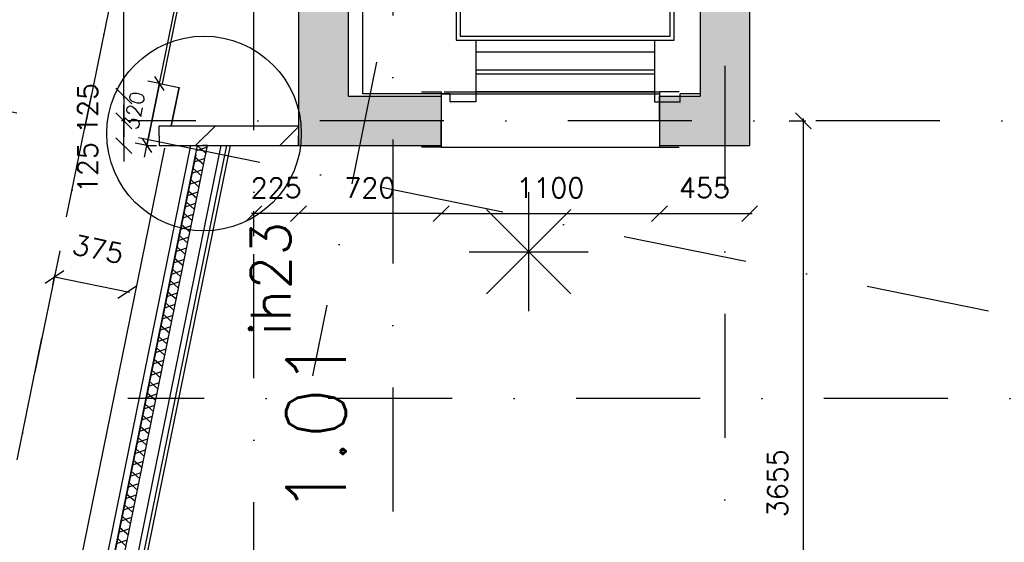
# Model space of a CAD drawing. Extents: x -171140 to 151546, y -8083 to 162438.
# Tile 70 of 96: x 35146 to 40111, y 74222 to 76856. Entities that reach past the tile are written whole.
import ezdxf
from ezdxf.enums import TextEntityAlignment as Align

# ---------------------------------------------------------------- set-up
doc = ezdxf.new("R2010")
doc.units = 0
doc.header["$LTSCALE"] = 50
doc.header["$MEASUREMENT"] = 0
doc.header["$PDMODE"] = 3
doc.header["$PDSIZE"] = 0.001
for name, pattern in [('DASHDOT', [25, 12.5, -6.25, 0, -6.25]), ('HIDDEN2', [0.1875, 0.125, -0.0625]), ('STRAM_0WT$0$DASHDOT', [25, 12.5, -6.25, 0, -6.25])]:
    doc.linetypes.add(name, pattern=pattern)
doc.layers.get('0').update_dxf_attribs({"linetype": 'CONTINUOUS'})
doc.layers.get('DEFPOINTS').update_dxf_attribs({"linetype": 'CONTINUOUS'})
for name, color, linetype in [('00', 7, 'CONTINUOUS'), ('_BRANDCOMPART', 6, 'DASHDOT'), ('_DETAILNUMMERS', 4, 'CONTINUOUS'), ('_DETAILNUMMERSTEKST', 4, 'CONTINUOUS'), ('A--A21--_F-23-', 9, 'CONTINUOUS'), ('A--A21--_F12--', 7, 'CONTINUOUS'), ('A--A21--_F123-', 9, 'CONTINUOUS'), ('A--A22--_F123-', 9, 'CONTINUOUS'), ('A--L21--', 3, 'CONTINUOUS'), ('A--L21--_F-2--', 7, 'CONTINUOUS'), ('A--L21--_F12--', 7, 'CONTINUOUS'), ('A--L21A1_BUITENWAND', 1, 'CONTINUOUS'), ('A--L21A2_BUITENWAND', 2, 'CONTINUOUS'), ('A--L22--_F-2--', 7, 'CONTINUOUS'), ('A--L24AC1_TRAPPEN', 1, 'HIDDEN2'), ('A--L66--', 7, 'CONTINUOUS'), ('A--L66--_F-2--', 7, 'CONTINUOUS'), ('A--L66--_F123-', 7, 'CONTINUOUS'), ('A--L90--', 7, 'CONTINUOUS'), ('A--M$1A-_F123-', 1, 'CONTINUOUS'), ('A--M1$A-_F123-', 1, 'CONTINUOUS'), ('A--T$1A-_F123-_R', 4, 'CONTINUOUS'), ('STRAM_0WT$0$A--L$7A-_STRAM', 1, 'STRAM_0WT$0$DASHDOT'), ('STRAM_0WT$0$A--L$7AC3-_STR', 3, 'STRAM_0WT$0$DASHDOT'), ('X--LR---_CP', 7, 'CONTINUOUS')]:
    doc.layers.add(name, color=color, linetype=linetype)
doc.styles.add('ALFA-0_25', font='ROMANS')
doc.styles.add('HIEMSTRA', font='romans.shx')
doc.dimstyles.new('BEILEN', dxfattribs={"dimscale": 40, "dimtxt": 2.5, "dimasz": 2, "dimexe": 0.3, "dimexo": 0.3, "dimgap": 2, "dimtad": 1, "dimdec": 0, "dimzin": 0, "dimtxsty": 'HIEMSTRA', "dimblk1": 'OBLIQUE', "dimblk2": 'OBLIQUE', "dimsah": 1, "dimcen": -0.09, "dimdle": 0.3, "dimse1": 1, "dimclrd": 2, "dimclre": 2, "dimclrt": 3, "dimazin": 3, "dimtfac": 1, "dimtdec": 4, "dimtofl": 0, "dimtmove": 0, "dimatfit": 3, "dimtvp": 625, "dimtolj": 1, "dimtzin": 0})
doc.dimstyles.get("Standard").update_dxf_attribs({"dimscale": 40, "dimtxt": 2.5, "dimasz": 2, "dimexe": 0.3, "dimexo": 0.3, "dimgap": 2, "dimtad": 0, "dimdec": 0, "dimzin": 0, "dimtxsty": 'HIEMSTRA', "dimblk1": 'OBLIQUE', "dimblk2": 'OBLIQUE', "dimsah": 1, "dimcen": -0.09, "dimdle": 0.3, "dimse1": 1, "dimclrd": 2, "dimclre": 2, "dimclrt": 3, "dimazin": 3, "dimtfac": 1, "dimtdec": 4, "dimtix": 1, "dimtmove": 0, "dimatfit": 3, "dimtvp": 625, "dimtolj": 1, "dimtzin": 0})
doc.dimstyles.new('STANDARD$0', dxfattribs={"dimscale": 50, "dimtxt": 2.5, "dimasz": 2, "dimexe": 2, "dimexo": 0, "dimgap": 2, "dimtad": 1, "dimdec": 0, "dimzin": 0, "dimtxsty": 'ALFA-0_25', "dimblk1": 'OBLIQUE', "dimblk2": 'OBLIQUE', "dimsah": 1, "dimcen": -3, "dimdle": 2, "dimclrd": 1, "dimclre": 1, "dimclrt": 2, "dimazin": 3, "dimtfac": 0.666667, "dimtofl": 0, "dimtmove": 0, "dimatfit": 3, "dimtvp": 0.833333, "dimtolj": 1, "dimtzin": 0})
pattern_1 = [(45, (0, 0), (-212.132, 212.132), [])]

# ---------------------------------------------------------------- blocks, each defined once
blk = doc.blocks.new('*U1185')
at = {"layer": 'A--A22--_F123-', "linetype": 'CONTINUOUS'}
h = blk.add_hatch(dxfattribs=at)
h.set_pattern_fill('ALFALINE', color=256, scale=300, style=0)
h.set_pattern_definition([(45, (-35849.07, -76271.1), (-212.132, 212.132), [])])
h.paths.add_polyline_path([(0, 0), (0, 50), (703.2, 50), (703.2, 0), (703.2, -50), (0, -50)])
at = {"layer": 'A--L22--_F-2--', "color": 3, "linetype": 'CONTINUOUS'}
for points in [[(0, 0), (0, 50), (703.2, 50), (703.2, 0)], [(0, 0), (0, -50), (703.2, -50), (703.2, 0)]]:
    blk.add_lwpolyline(points, dxfattribs=at)
blk = doc.blocks.new('Q060224-')
at = {"layer": 'A--L66--_F-2--', "color": 1, "linetype": 'CONTINUOUS'}
for p, q in [((1370, 1450), (1370, 1290)), ((1470, 1370), (1230, 1370)), ((230, 320), (230, 10)), ((1130, 320), (1130, 10)), ((230, 260), (1130, 260)), ((230, 170), (1130, 170)), ((230, 150), (1130, 150)), ((100, 10), (100, 50)), ((230, 60), (1130, 60)), ((1260, 10), (1260, 50)), ((230, 10), (100, 10)), ((1130, 10), (1260, 10))]:
    blk.add_line(p, q, dxfattribs=at)
at = {"layer": 'A--L66--_F-2--', "color": 2, "linetype": 'CONTINUOUS'}
for points in [[(1180, 320), (130, 320), (130, 2420), (1230, 2420), (1230, 320), (1180, 320)], [(1180, 340), (150, 340), (150, 2400), (1210, 2400), (1210, 340), (1180, 340)]]:
    blk.add_lwpolyline(points, dxfattribs=at)
at = {"layer": 'A--L66--_F-2--', "color": 1, "linetype": 'CONTINUOUS'}
blk.add_circle((1370, 1370), 50, dxfattribs=at)
at = {"layer": 'A--L66--_F123-', "color": 1, "linetype": 'CONTINUOUS'}
blk.add_lwpolyline([(1260, 50), (1700, 50), (1700, 2540), (0, 2540), (0, 50), (100, 50)], dxfattribs=at)
at = {"layer": 'X--LR---_CP'}
for p in [(0, 0), (100, 0), (1260, 0)]:
    blk.add_point(p, dxfattribs=at)
blk = doc.blocks.new('*U1112')
at = {"layer": 'A--A21--_F123-', "linetype": 'CONTINUOUS'}
blk.add_hatch(color=256, dxfattribs=at).paths.add_polyline_path([(0, 0), (-125, 125), (-125, -2875.8), (0, -2750.8), (125, -2625.8), (125, -125)])
at = {"layer": 'A--A21--_F12--', "color": 8}
for points in [[(0, 0), (-125, 125), (0, -2750.8), (-125, -2875.8)], [(0, -2750.8), (125, -2625.8), (0, 0), (125, -125)]]:
    blk.add_solid(points, dxfattribs=at)
at = {"layer": 'A--L21--_F12--', "color": 3, "linetype": 'CONTINUOUS'}
for points in [[(-125, 125), (-125, 125), (-125, -2875.8), (-125, -2875.8)], [(125, -125), (125, -125), (125, -2625.8), (125, -2625.8)]]:
    blk.add_lwpolyline(points, dxfattribs=at)
blk = doc.blocks.new('*U1110')
at = {"layer": 'A--A21--_F123-', "linetype": 'CONTINUOUS'}
blk.add_hatch(color=256, dxfattribs=at).paths.add_polyline_path([(0, 0), (125, 125), (125, -2875.8), (0, -2750.8), (-125, -2625.8), (-125, -125)])
at = {"layer": 'A--A21--_F12--', "color": 8}
for points in [[(0, 0), (125, 125), (0, -2750.8), (125, -2875.8)], [(0, -2750.8), (-125, -2625.8), (0, 0), (-125, -125)]]:
    blk.add_solid(points, dxfattribs=at)
at = {"layer": 'A--L21--_F12--', "color": 3, "linetype": 'CONTINUOUS'}
for points in [[(125, 125), (125, 125), (125, -2875.8), (125, -2875.8)], [(-125, -125), (-125, -125), (-125, -2625.8), (-125, -2625.8)]]:
    blk.add_lwpolyline(points, dxfattribs=at)
blk = doc.blocks.new('*U1109')
at = {"layer": 'A--A21--_F123-', "linetype": 'CONTINUOUS'}
blk.add_hatch(color=256, dxfattribs=at).paths.add_polyline_path([(0, 0), (0, 125), (205, 125), (330, 0), (455, -125), (0, -125)])
at = {"layer": 'A--A21--_F12--', "color": 8}
for points in [[(0, 0), (0, 125), (330, 0), (205, 125)], [(330, 0), (455, -125), (0, 0), (0, -125)]]:
    blk.add_solid(points, dxfattribs=at)
at = {"layer": 'A--L21--_F12--', "color": 3, "linetype": 'CONTINUOUS'}
for points in [[(0, 0), (0, 125), (205, 125), (205, 125)], [(0, 0), (0, -125), (455, -125), (455, -125)]]:
    blk.add_lwpolyline(points, dxfattribs=at)
blk = doc.blocks.new('*U1108')
at = {"layer": 'A--A21--_F123-', "linetype": 'CONTINUOUS'}
blk.add_hatch(color=256, dxfattribs=at).paths.add_polyline_path([(0, 0), (-125, -125), (595, -125), (595, 0), (595, 125), (125, 125)])
at = {"layer": 'A--A21--_F12--', "color": 8}
for points in [[(595, 0), (595, 125), (0, 0), (125, 125)], [(0, 0), (-125, -125), (595, 0), (595, -125)]]:
    blk.add_solid(points, dxfattribs=at)
at = {"layer": 'A--L21--_F12--', "color": 3, "linetype": 'CONTINUOUS'}
for points in [[(125, 125), (125, 125), (595, 125), (595, 0)], [(-125, -125), (-125, -125), (595, -125), (595, 0)]]:
    blk.add_lwpolyline(points, dxfattribs=at)
blk = doc.blocks.new('STRAM_0WT')
at = {"layer": 'STRAM_0WT$0$A--L$7A-_STRAM'}
for p, q in [((-35527.847, 66718.097), (-57057.909, -38976.081)), ((-34180.516, 66443.644), (-38993.943, 42813.838)), ((-39289.938, 9050), (-39289.938, 63702.184)), ((-36914.938, 63128.251), (-36914.938, 23800)), ((-33134.934, 42640.886), (-54707.823, 47035.316)), ((-20830.441, 44099.557), (-39925.329, 44099.56)), ((-20789.004, 42699.999), (-39925.329, 42700.003))]:
    blk.add_line(p, q, dxfattribs=at)
at = {"layer": 'STRAM_0WT$0$A--L$7AC3-_STR'}
blk.add_line((-38589.938, 89008.057), (-38589.938, -5393.534), dxfattribs=at)
blk = doc.blocks.new('_OBLIQUE')
at = {"color": 0, "linetype": 'BYBLOCK'}
blk.add_line((-0.5, -0.5), (0.5, 0.5), dxfattribs=at)
blk = doc.blocks.new('*D159')
at = {"color": 2, "linetype": 'BYBLOCK'}
for p, q in [((35591.3, 78971.9), (35683, 78971.9)), ((35671, 76459.1), (35671, 78983.9))]:
    blk.add_line(p, q, dxfattribs=at)
at = {"layer": 'DEFPOINTS', "color": 0, "linetype": 'BYBLOCK'}
for p in [(35579.3, 78971.9), (35671, 78971.9), (35579.3, 76471.1)]:
    blk.add_point(p, dxfattribs=at)
at = {"color": 2, "linetype": 'BYBLOCK', "xscale": 80, "yscale": 80, "zscale": 80}
for p, rotation in [((35671, 78971.9), 90), ((35671, 76471.1), 270)]:
    blk.add_blockref('_OBLIQUE', p, dxfattribs=dict(at, rotation=rotation))
at = {"color": 3, "linetype": 'BYBLOCK', "insert": (35541, 77721.5), "char_height": 100, "attachment_point": 5, "rotation": 90, "style": 'HIEMSTRA'}
blk.add_mtext('\\A1;2500', dxfattribs=at)
blk = doc.blocks.new('*D162')
at = {"color": 2, "linetype": 'BYBLOCK'}
for p, q in [((35671, 76471.1), (35671, 76551.1)), ((35671, 76471.1), (35671, 76346.1)), ((35672.2, 76346.1), (35659, 76346.1)), ((35671, 76346.1), (35671, 76266.1))]:
    blk.add_line(p, q, dxfattribs=at)
at = {"layer": 'DEFPOINTS', "color": 0, "linetype": 'BYBLOCK'}
for p in [(35684.2, 76471.1), (35671, 76346.1), (35684.2, 76346.1)]:
    blk.add_point(p, dxfattribs=at)
at = {"color": 2, "linetype": 'BYBLOCK', "xscale": 80, "yscale": 80, "zscale": 80}
for p, rotation in [((35671, 76471.1), 270), ((35671, 76346.1), 90)]:
    blk.add_blockref('_OBLIQUE', p, dxfattribs=dict(at, rotation=rotation))
at = {"color": 3, "linetype": 'BYBLOCK', "insert": (35489, 76408.6), "char_height": 100, "attachment_point": 5, "rotation": 90, "style": 'HIEMSTRA'}
blk.add_mtext('\\A1;125', dxfattribs=at)
blk = doc.blocks.new('*D163')
at = {"color": 2, "linetype": 'BYBLOCK'}
for p, q in [((35671, 76346.1), (35671, 76426.1)), ((35672.2, 76346.1), (35659, 76346.1)), ((35671, 76221.1), (35671, 76346.1)), ((35671, 76221.1), (35671, 76141.1))]:
    blk.add_line(p, q, dxfattribs=at)
at = {"layer": 'DEFPOINTS', "color": 0, "linetype": 'BYBLOCK'}
for p in [(35671, 76346.1), (35684.2, 76346.1), (35684.2, 76221.1)]:
    blk.add_point(p, dxfattribs=at)
at = {"color": 2, "linetype": 'BYBLOCK', "xscale": 80, "yscale": 80, "zscale": 80}
for p, rotation in [((35671, 76346.1), 270), ((35671, 76221.1), 90)]:
    blk.add_blockref('_OBLIQUE', p, dxfattribs=dict(at, rotation=rotation))
at = {"color": 3, "linetype": 'BYBLOCK', "insert": (35489, 76110.4), "char_height": 100, "attachment_point": 5, "rotation": 90, "style": 'HIEMSTRA'}
blk.add_mtext('\\A1;125', dxfattribs=at)
blk = doc.blocks.new('*D182')
at = {"color": 2, "linetype": 'BYBLOCK'}
for p, q in [((39026.1, 76346.4), (39109.8, 76346.4)), ((39097.8, 72679.9), (39097.8, 76358.4))]:
    blk.add_line(p, q, dxfattribs=at)
at = {"layer": 'DEFPOINTS', "color": 0, "linetype": 'BYBLOCK'}
for p in [(39014.1, 76346.4), (39097.8, 76346.4), (38702, 72691.9)]:
    blk.add_point(p, dxfattribs=at)
at = {"color": 2, "linetype": 'BYBLOCK', "xscale": 80, "yscale": 80, "zscale": 80}
for p, rotation in [((39097.8, 76346.4), 90), ((39097.8, 72691.9), 270)]:
    blk.add_blockref('_OBLIQUE', p, dxfattribs=dict(at, rotation=rotation))
at = {"color": 3, "linetype": 'BYBLOCK', "insert": (38967.8, 74519.2), "char_height": 100, "attachment_point": 5, "rotation": 90, "style": 'HIEMSTRA'}
blk.add_mtext('\\A1;3655', dxfattribs=at)
blk = doc.blocks.new('*D184')
at = {"color": 2, "linetype": 'BYBLOCK'}
for p, q in [((35313, 75518.4), (35323.5, 75569.8)), ((35700.3, 75480.8), (35321.1, 75558))]:
    blk.add_line(p, q, dxfattribs=at)
at = {"layer": 'DEFPOINTS', "color": 0, "linetype": 'BYBLOCK'}
for p in [(35321.1, 75558), (35310.6, 75506.6), (35678.1, 75431.7)]:
    blk.add_point(p, dxfattribs=at)
at = {"color": 2, "linetype": 'BYBLOCK', "xscale": 80, "yscale": 80, "zscale": 80}
for p, rotation in [((35321.1, 75558), 168.4862903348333), ((35688.5, 75483.2), 348.4862903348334)]:
    blk.add_blockref('_OBLIQUE', p, dxfattribs=dict(at, rotation=rotation))
at = {"color": 3, "linetype": 'BYBLOCK', "insert": (35541.2, 75698.9), "char_height": 100, "attachment_point": 5, "rotation": 348.4863, "style": 'HIEMSTRA'}
blk.add_mtext('\\A1;375', dxfattribs=at)
blk = doc.blocks.new('*D341')
at = {"layer": 'A--M$1A-_F123-', "color": 2, "linetype": 'CONTINUOUS'}
for p, q in [((23981.9, 29671.5), (23903.5, 29687.4)), ((23978.7, 29655.8), (23984.3, 29683.2)), ((24079.9, 29651.5), (23981.9, 29671.5)), ((24079.9, 29651.5), (24158.2, 29635.5))]:
    blk.add_line(p, q, dxfattribs=at)
at = {"layer": 'DEFPOINTS', "color": 0, "linetype": 'CONTINUOUS'}
for p in [(23976.3, 29644), (23981.9, 29671.5), (24074.3, 29624)]:
    blk.add_point(p, dxfattribs=at)
at = {"layer": 'A--M$1A-_F123-', "color": 2, "linetype": 'CONTINUOUS', "xscale": 80, "yscale": 80, "zscale": 80}
for p, rotation in [((23981.9, 29671.5), 348.4862903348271), ((24079.9, 29651.5), 168.4862903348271)]:
    blk.add_blockref('_OBLIQUE', p, dxfattribs=dict(at, rotation=rotation))
at = {"layer": 'A--M$1A-_F123-', "color": 3, "linetype": 'CONTINUOUS', "insert": (36506, 90903.8), "char_height": 100, "attachment_point": 5, "rotation": 348.4863, "style": 'HIEMSTRA'}
blk.add_mtext('\\A1;100', dxfattribs=at)
blk = doc.blocks.new('*D363')
at = {"layer": 'A--M$1A-_F123-', "color": 2, "linetype": 'CONTINUOUS'}
for p, q in [((37260, 75878.2), (38384, 75878.2)), ((38372, 75866.2), (38372, 75866.2))]:
    blk.add_line(p, q, dxfattribs=at)
at = {"layer": 'DEFPOINTS', "color": 0, "linetype": 'CONTINUOUS'}
for p in [(37272, 75878.2), (38372, 75878.2), (38372, 75878.2)]:
    blk.add_point(p, dxfattribs=at)
at = {"layer": 'A--M$1A-_F123-', "color": 2, "linetype": 'CONTINUOUS', "xscale": 80, "yscale": 80, "zscale": 80, "rotation": 180}
blk.add_blockref('_OBLIQUE', (37272, 75878.2), dxfattribs=at)
at = {"layer": 'A--M$1A-_F123-', "color": 2, "linetype": 'CONTINUOUS', "xscale": 80, "yscale": 80, "zscale": 80}
blk.add_blockref('_OBLIQUE', (38372, 75878.2), dxfattribs=at)
at = {"layer": 'A--M$1A-_F123-', "color": 3, "linetype": 'CONTINUOUS', "insert": (37822, 76008.2), "char_height": 100, "attachment_point": 5, "style": 'HIEMSTRA'}
blk.add_mtext('\\A1;1100', dxfattribs=at)
blk = doc.blocks.new('*D364')
at = {"layer": 'A--M$1A-_F123-', "color": 2, "linetype": 'CONTINUOUS'}
blk.add_line((38360, 75878.2), (38839, 75878.2), dxfattribs=at)
at = {"layer": 'DEFPOINTS', "color": 0, "linetype": 'CONTINUOUS'}
for p in [(38372, 75878.2), (38827, 75878.2), (38827, 75878.2)]:
    blk.add_point(p, dxfattribs=at)
at = {"layer": 'A--M$1A-_F123-', "color": 2, "linetype": 'CONTINUOUS', "xscale": 80, "yscale": 80, "zscale": 80, "rotation": 180}
blk.add_blockref('_OBLIQUE', (38372, 75878.2), dxfattribs=at)
at = {"layer": 'A--M$1A-_F123-', "color": 2, "linetype": 'CONTINUOUS', "xscale": 80, "yscale": 80, "zscale": 80}
blk.add_blockref('_OBLIQUE', (38827, 75878.2), dxfattribs=at)
at = {"layer": 'A--M$1A-_F123-', "color": 3, "linetype": 'CONTINUOUS', "insert": (38599.5, 76008.2), "char_height": 100, "attachment_point": 5, "style": 'HIEMSTRA'}
blk.add_mtext('\\A1;455', dxfattribs=at)
blk = doc.blocks.new('*D365')
at = {"layer": 'A--M$1A-_F123-', "color": 2, "linetype": 'CONTINUOUS'}
blk.add_line((37284, 75878.2), (36540, 75878.2), dxfattribs=at)
at = {"layer": 'DEFPOINTS', "color": 0, "linetype": 'CONTINUOUS'}
for p in [(36552, 75878.2), (36552, 75878.2), (37272, 75878.2)]:
    blk.add_point(p, dxfattribs=at)
at = {"layer": 'A--M$1A-_F123-', "color": 2, "linetype": 'CONTINUOUS', "xscale": 80, "yscale": 80, "zscale": 80, "rotation": 180}
blk.add_blockref('_OBLIQUE', (36552, 75878.2), dxfattribs=at)
at = {"layer": 'A--M$1A-_F123-', "color": 2, "linetype": 'CONTINUOUS', "xscale": 80, "yscale": 80, "zscale": 80}
blk.add_blockref('_OBLIQUE', (37272, 75878.2), dxfattribs=at)
at = {"layer": 'A--M$1A-_F123-', "color": 3, "linetype": 'CONTINUOUS', "insert": (36912, 76008.2), "char_height": 100, "attachment_point": 5, "style": 'HIEMSTRA'}
blk.add_mtext('\\A1;720', dxfattribs=at)
blk = doc.blocks.new('*D370')
at = {"layer": 'A--M$1A-_F123-', "color": 2, "linetype": 'CONTINUOUS'}
for p, q in [((36564, 75878.2), (36315, 75878.2)), ((36327, 75765.2), (36327, 75890.2))]:
    blk.add_line(p, q, dxfattribs=at)
at = {"layer": 'DEFPOINTS', "color": 0, "linetype": 'CONTINUOUS'}
for p in [(36327, 75878.2), (36327, 75753.2), (36552, 75753.2)]:
    blk.add_point(p, dxfattribs=at)
at = {"layer": 'A--M$1A-_F123-', "color": 2, "linetype": 'CONTINUOUS', "xscale": 80, "yscale": 80, "zscale": 80, "rotation": 180}
blk.add_blockref('_OBLIQUE', (36327, 75878.2), dxfattribs=at)
at = {"layer": 'A--M$1A-_F123-', "color": 2, "linetype": 'CONTINUOUS', "xscale": 80, "yscale": 80, "zscale": 80}
blk.add_blockref('_OBLIQUE', (36552, 75878.2), dxfattribs=at)
at = {"layer": 'A--M$1A-_F123-', "color": 3, "linetype": 'CONTINUOUS', "insert": (36439.5, 76008.2), "char_height": 100, "attachment_point": 5, "style": 'HIEMSTRA'}
blk.add_mtext('\\A1;225', dxfattribs=at)
blk = doc.blocks.new('*U911')
at = {"layer": 'A--A21--_F-23-', "linetype": 'CONTINUOUS'}
h = blk.add_hatch(dxfattribs=at)
h.set_pattern_fill('ALFAISO', color=256, scale=50, angle=78.4863, style=0)
h.set_pattern_definition([(138.4863, (24.497, -4.99), (-33.14, -37.4399), []), (198.4863, (24.497, -4.99), (15.8539, -47.42), [])])
h.paths.add_polyline_path([(0, 0), (-24.5, 5), (508.7, 2622.4), (534.2, 2622.4), (559.7, 2622.4), (24.5, -5)])
at = {"layer": 'A--L21--_F-2--', "color": 2, "linetype": 'CONTINUOUS'}
for points in [[(0, 0), (-24.5, 5), (508.7, 2622.4), (534.2, 2622.4)], [(0, 0), (24.5, -5), (559.7, 2622.4), (534.2, 2622.4)]]:
    blk.add_lwpolyline(points, dxfattribs=at)
blk = doc.blocks.new('DETAILNR')
at = {"layer": '_DETAILNUMMERS'}
blk.add_circle((32.9, -23.2), 490.7, dxfattribs=at)
at = {"layer": 'X--LR---_CP'}
blk.add_point((0, 0), dxfattribs=at)
at = {"layer": '_DETAILNUMMERSTEKST', "style": 'ALFA-0_25'}
blk.add_attdef('DETAILNR', text='', height=200, rotation=90, dxfattribs=at).set_placement((-618.4, 223.8), align=Align.RIGHT)
blk = doc.blocks.new('*D557')
at = {"layer": 'A--M1$A-_F123-', "color": 1}
for p, q in [((35775.9, 76162.3), (35863.7, 76593.4)), ((35851.7, 76534.7), (35792.9, 76546.6)), ((35787.9, 76221.1), (35729.1, 76233.1))]:
    blk.add_line(p, q, dxfattribs=at)
at = {"layer": 'DEFPOINTS', "color": 0}
for p in [(35851.7, 76534.7), (35851.7, 76534.7), (35787.9, 76221.1)]:
    blk.add_point(p, dxfattribs=at)
at = {"layer": 'A--M1$A-_F123-', "color": 1, "xscale": 60, "yscale": 60, "zscale": 60}
for p, rotation in [((35851.7, 76534.7), 78.48629033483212), ((35787.9, 76221.1), 258.4862903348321)]:
    blk.add_blockref('_OBLIQUE', p, dxfattribs=dict(at, rotation=rotation))
at = {"layer": 'A--M1$A-_F123-', "color": 2, "insert": (35724.3, 76397.3), "char_height": 75, "attachment_point": 5, "rotation": 78.4863, "style": 'ALFA-0_25'}
blk.add_mtext('\\A1;320', dxfattribs=at)
blk = doc.blocks.new('FIJN_SCHUURWERK')
at = {"layer": '00', "color": 4}
for p, q in [((-0.000025, 300), (-0.000025, -300)), ((-212.132075, 212.132), (212.132025, -212.132)), ((-212.131875, -212.132), (212.132025, 212.13215)), ((-299.999975, 0), (299.999975, 0))]:
    blk.add_line(p, q, dxfattribs=at)

msp = doc.modelspace()

# ---------------------------------------------------------------- hatches: boundary and pattern name
at = {"layer": 'A--A22--_F123-'}
h = msp.add_hatch(dxfattribs=at)
h.set_pattern_fill('ALFALINE', color=256, scale=300, style=0)
h.set_pattern_definition(pattern_1)
h.paths.add_polyline_path([(35900.7, 76524.7), (35949.7, 76514.7), (35885.8, 76201.1), (35836.8, 76211.1), (35787.9, 76221.1), (35851.7, 76534.7)])
h = msp.add_hatch(dxfattribs=at)
h.set_pattern_fill('ALFALINE', color=256, scale=300, style=0)
h.set_pattern_definition(pattern_1)
h.paths.add_polyline_path([(35849.1, 76271.1), (35800.1, 76281.1), (35851.7, 76534.7), (35900.7, 76524.7), (35949.7, 76514.7), (35898.1, 76261.1)])

# ---------------------------------------------------------------- linework, layer by layer
at = {"layer": '_BRANDCOMPART'}
msp.add_lwpolyline([(30494.6, 38221.7), (28457.9, 38236.7), (28457.9, 38236.7), (28457.9, 45608.5), (27870.4, 45675.5), (28200, 47293.7), (29563.6, 47293.7), (29893.6, 48913.5), (36087.2, 79318.8), (38726.9, 79318.8), (38727, 82343.2), (39358.5, 82343.2), (39358.5, 83251.9), (41161.4, 83251.9), (41154.9, 76346.4), (42676.3, 76346.4), (46227.6, 68844.3), (45422, 68503.3), (45422, 67290.8), (51065.6, 68757.4)], dxfattribs=at)
at = {"layer": 'A--L21--', "linetype": 'CONTINUOUS'}
for p, q in [((35851.7, 76534.7), (35949.7, 76514.7)), ((37272, 76481.5), (38372, 76481.5)), ((37287, 76491.9), (38372, 76491.9)), ((37272, 76212.5), (38372, 76212.5))]:
    msp.add_line(p, q, dxfattribs=at)
for points in [[(37172, 76491.9), (37272, 76491.9), (37272, 76212.5), (37172, 76212.5)], [(38472, 76491.9), (38372, 76491.9), (38372, 76212.5), (38472, 76212.5)]]:
    msp.add_lwpolyline(points, dxfattribs=at)
at = {"layer": 'A--L21A1_BUITENWAND'}
for points in [[(36007.2, 76221.1), (33597.3, 64390.2)], [(36160.3, 76221.1), (33744.2, 64360.3)], [(35877, 76208.1), (35877, 76208.1), (30580.6, 50206.9), (32479.6, 50206.9)]]:
    msp.add_lwpolyline(points, dxfattribs=at)
at = {"layer": 'A--L21A2_BUITENWAND'}
for points in [[(35851.7, 76534.7), (36299.2, 78731.1)], [(35866.4, 76531.7), (36313.9, 78728.1)], [(36188.8, 76221.1), (33771.7, 64354.7)], [(36207.2, 76221.1), (35564.3, 73064.7)], [(36033.8, 76176.2), (33635.3, 64401.5)]]:
    msp.add_lwpolyline(points, dxfattribs=at)
at = {"layer": 'A--L22--_F-2--', "color": 3, "linetype": 'CONTINUOUS'}
for points in [[(35851.7, 76534.7), (35851.7, 76534.7), (35787.9, 76221.1), (35836.8, 76221.1)], [(35800.1, 76281.1), (35800.1, 76281.1), (35851.7, 76534.7), (35851.7, 76534.7)], [(35910.3, 76321.1), (35910.3, 76321.1), (35949.7, 76514.7), (35949.7, 76514.7)], [(35949.7, 76514.7), (35949.7, 76514.7), (35910.3, 76321.1), (35910.3, 76321.1)]]:
    msp.add_lwpolyline(points, dxfattribs=at)
at = {"layer": 'X--LR---_CP', "color": 1, "linetype": 'CONTINUOUS'}
msp.add_point((35858.1, 76265.6), dxfattribs=at)
msp.add_point((35858.1, 76265.6), dxfattribs=at)
msp.add_point((35858.1, 76265.6), dxfattribs=at)

# ---------------------------------------------------------------- block references
at = {"layer": '00'}
ref = msp.add_blockref('DETAILNR', (36052.5, 76249.2), dxfattribs=dict(at, rotation=90))
ref.add_attrib('DETAILNR', 'ih23', dxfattribs={"layer": '_DETAILNUMMERSTEKST', "height": 200, "rotation": 90, "style": 'ALFA-0_25'}).set_placement((36512, 75838.2), align=Align.RIGHT)
at = {"layer": 'A--L21--', "linetype": 'CONTINUOUS'}
for name, p in [('*U1112', (36677, 79096.9)), ('*U1110', (38702, 79096.9)), ('*U1108', (36677, 76346.1)), ('*U1109', (38372, 76346.1)), ('*U1185', (35849.1, 76271.1))]:
    msp.add_blockref(name, p, dxfattribs=at)
at = {"layer": 'A--L21--', "color": 1}
msp.add_blockref('*U911', (35534.3, 73598.7), dxfattribs=at)
at = {"layer": 'A--L24AC1_TRAPPEN'}
msp.add_blockref('STRAM_0WT', (75617, 32246.9), dxfattribs=at)
at = {"layer": 'A--L66--', "xscale": -1}
msp.add_blockref('Q060224-', (38577, 76431.9), dxfattribs=at)
at = {"layer": 'A--L90--', "rotation": 90}
msp.add_blockref('FIJN_SCHUURWERK', (37712.9, 75686.3), dxfattribs=at)

# ---------------------------------------------------------------- texts
at = {"layer": 'A--T$1A-_F123-_R', "style": 'ALFA-0_25'}
msp.add_text('1.01', height=300, rotation=90, dxfattribs=at).set_placement((36790, 74358.2))

# ---------------------------------------------------------------- dimensions: what is measured, and where the dimension line sits
at = {"layer": 'A--M$1A-_F123-', "linetype": 'CONTINUOUS'}
for p1, p2, distance, dimstyle, picture, middle in [((24074.3, 29624), (23976.3, 29644), -28, 'STANDARD', '*D341', (36506, 90903.8)), ((35678.1, 75431.7), (35310.6, 75506.6), -52.5, 'BEILEN', '*D184', (35541.2, 75698.9))]:
    dim = msp.add_aligned_dim(p1=p1, p2=p2, distance=distance, dimstyle=dimstyle, dxfattribs=at)
    dim.commit()
    dim.dimension.update_dxf_attribs({"geometry": picture, "text_midpoint": middle})
dim = msp.add_linear_dim(base=(35671, 78971.9), p1=(35579.3, 76471.1), p2=(35579.3, 78971.9), angle=90, text='2500', dimstyle='BEILEN', dxfattribs=at)
dim.commit()
dim.dimension.update_dxf_attribs({"geometry": '*D159', "text_midpoint": (35541, 77721.5)})
for base, p1, p2, picture, middle in [((35671, 76346.1), (35684.2, 76471.1), (35684.2, 76346.1), '*D162', (35489, 76408.6)), ((39097.7712, 76346.418), (38702.0466, 72691.935), (39014.0937, 76346.418), '*D182', (38967.7712, 74519.1765))]:
    dim = msp.add_linear_dim(base=base, p1=p1, p2=p2, angle=90, dimstyle='BEILEN', dxfattribs=at)
    dim.commit()
    dim.dimension.update_dxf_attribs({"geometry": picture, "text_midpoint": middle})
dim = msp.add_linear_dim(base=(35671, 76346.1), p1=(35684.2, 76221.1), p2=(35684.2, 76346.1), angle=90, dimstyle='BEILEN', dxfattribs=at)
dim.commit()
dim.dimension.update_dxf_attribs({"geometry": '*D163', "text_midpoint": (35489, 76110.4), "dimtype": 160})
dim = msp.add_linear_dim(base=(36327, 75878.2), p1=(36552, 75753.2), p2=(36327, 75753.2), dimstyle='STANDARD', override={"dimtad": 1}, dxfattribs=at)
dim.commit()
dim.dimension.update_dxf_attribs({"geometry": '*D370', "text_midpoint": (36439.5, 75878.2), "dimtype": 160})
for base, p1, p2, picture, middle in [((36552, 75878.2), (37272, 75878.2), (36552, 75878.2), '*D365', (36912, 76008.2)), ((38372, 75878.2), (37272, 75878.2), (38372, 75878.2), '*D363', (37822, 76008.2)), ((38827, 75878.2), (38372, 75878.2), (38827, 75878.2), '*D364', (38599.5, 76008.2))]:
    dim = msp.add_linear_dim(base=base, p1=p1, p2=p2, dimstyle='STANDARD', override={"dimtad": 1}, dxfattribs=at)
    dim.commit()
    dim.dimension.update_dxf_attribs({"geometry": picture, "text_midpoint": middle})
at = {"layer": 'A--M1$A-_F123-'}
dim = msp.add_aligned_dim(p1=(35787.9, 76221.1), p2=(35851.7, 76534.7), distance=0, dimstyle='STANDARD$0', override={"dimscale": 30}, dxfattribs=at)
dim.commit()
dim.dimension.update_dxf_attribs({"geometry": '*D557', "text_midpoint": (35724.3, 76397.3)})

doc.saveas('drawing.dxf')
